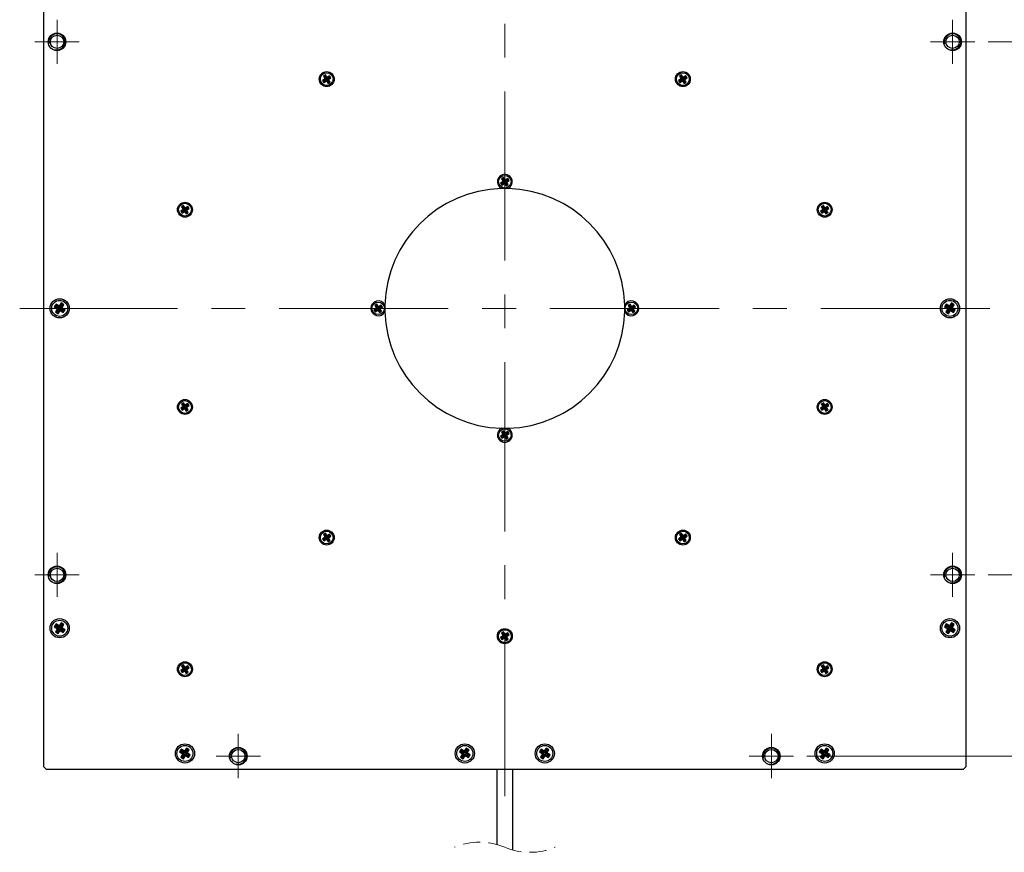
# Model space of a CAD drawing. Header units: millimetres. Extents: x 6 to 294, y 6 to 202.
# Tile 4 of 7: x 175 to 249, y 62 to 124. Entities that reach past the tile are written whole.
import ezdxf

# ---------------------------------------------------------------- set-up
doc = ezdxf.new("R2010")
doc.units = ezdxf.units.MM
doc.linetypes.add('CENTERX2', pattern=[20.32, 12.7, -2.54, 2.54, -2.54])
doc.linetypes.add('HIDDEN', pattern=[1.905, 1.27, -0.635])
doc.styles.add('SLDTEXTSTYLE0', font='TXT', dxfattribs={"width": 0.75})
doc.dimstyles.new('SLDDIMSTYLE0', dxfattribs={"dimtxt": 2.116667, "dimasz": 2.5, "dimexe": 0, "dimexo": 0.0625, "dimgap": 0.529167, "dimtad": 1, "dimdec": 1, "dimlfac": 2.5, "dimrnd": 1e-09, "dimzin": 4, "dimdsep": 46, "dimtxsty": 'SLDTEXTSTYLE0', "dimsah": 1, "dimcen": 0.09, "dimadec": 0, "dimazin": 1, "dimtfac": 1, "dimtdec": 1, "dimtofl": 0, "dimtmove": 0, "dimatfit": 3, "dimfxl": 1, "dimfrac": 2, "dimtolj": 1, "dimtzin": 12, "dimarcsym": 0})

# ---------------------------------------------------------------- blocks, each defined once
blk = doc.blocks.new('_D_7')
at = {"color": 7, "linetype": 'Continuous', "lineweight": 18}
for p, q in [((247.929, 122.491), (259.106, 122.491)), ((258.106, 122.491), (258.106, 82.491)), ((247.929, 82.491), (259.106, 82.491))]:
    blk.add_line(p, q, dxfattribs=at)
for points in [[(258.106, 122.491), (257.756, 119.991), (258.456, 119.991)], [(258.106, 82.491), (258.456, 84.991), (257.756, 84.991)]]:
    blk.add_solid(points, dxfattribs=at)
at = {"color": 7, "linetype": 'Continuous', "lineweight": 18, "insert": (255.378, 98.784), "char_height": 2.1167, "attachment_point": 1, "rotation": 90, "style": 'SLDTEXTSTYLE0'}
blk.add_mtext('100.0', dxfattribs=at)
blk = doc.blocks.new('_D_9')
at = {"color": 7, "linetype": 'Continuous', "lineweight": 18}
for p, q in [((234.329, 136.091), (263.294, 136.091)), ((262.294, 136.091), (262.294, 68.891)), ((234.329, 68.891), (263.294, 68.891))]:
    blk.add_line(p, q, dxfattribs=at)
for points in [[(262.294, 136.091), (261.944, 133.591), (262.644, 133.591)], [(262.294, 68.891), (262.644, 71.391), (261.944, 71.391)]]:
    blk.add_solid(points, dxfattribs=at)
at = {"color": 7, "linetype": 'Continuous', "lineweight": 18, "insert": (259.566, 98.784), "char_height": 2.1167, "attachment_point": 1, "rotation": 90, "style": 'SLDTEXTSTYLE0'}
blk.add_mtext('168.0', dxfattribs=at)
blk = doc.blocks.new('SW_CENTERMARKSYMBOL_2')
at = {"color": 0, "linetype": 'Continuous', "lineweight": 0}
for p, q in [((0, 1), (0, 1.66)), ((0, 0), (0, 1)), ((-1, 0), (-1.66, 0)), ((0, 0), (-1, 0)), ((0, 0), (0, -1)), ((0, 0), (1, 0)), ((1, 0), (1.66, 0)), ((0, -1), (0, -1.66))]:
    blk.add_line(p, q, dxfattribs=at)
blk = doc.blocks.new('SW_CENTERMARKSYMBOL_3')
at = {"color": 0, "linetype": 'Continuous', "lineweight": 0}
for p, q in [((0, 1), (0, 1.66)), ((0, 0), (0, 1)), ((-1, 0), (-1.66, 0)), ((0, 0), (-1, 0)), ((0, 0), (0, -1)), ((0, 0), (1, 0)), ((1, 0), (1.66, 0)), ((0, -1), (0, -1.66))]:
    blk.add_line(p, q, dxfattribs=at)
blk = doc.blocks.new('SW_CENTERMARKSYMBOL_4')
at = {"color": 0, "linetype": 'Continuous', "lineweight": 0}
for p, q in [((0, 1), (0, 1.66)), ((0, 0), (0, 1)), ((-1, 0), (-1.66, 0)), ((0, 0), (-1, 0)), ((0, 0), (0, -1)), ((0, 0), (1, 0)), ((1, 0), (1.66, 0)), ((0, -1), (0, -1.66))]:
    blk.add_line(p, q, dxfattribs=at)
blk = doc.blocks.new('SW_CENTERMARKSYMBOL_5')
at = {"color": 0, "linetype": 'Continuous', "lineweight": 0}
for p, q in [((0, 1), (0, 1.66)), ((0, 0), (0, 1)), ((-1, 0), (-1.66, 0)), ((0, 0), (-1, 0)), ((0, 0), (0, -1)), ((0, 0), (1, 0)), ((1, 0), (1.66, 0)), ((0, -1), (0, -1.66))]:
    blk.add_line(p, q, dxfattribs=at)
blk = doc.blocks.new('SW_CENTERMARKSYMBOL_6')
at = {"color": 0, "linetype": 'Continuous', "lineweight": 0}
for p, q in [((0, 1), (0, 1.66)), ((0, 0), (0, 1)), ((-1, 0), (-1.66, 0)), ((0, 0), (-1, 0)), ((0, 0), (0, -1)), ((0, 0), (1, 0)), ((1, 0), (1.66, 0)), ((0, -1), (0, -1.66))]:
    blk.add_line(p, q, dxfattribs=at)
blk = doc.blocks.new('SW_CENTERMARKSYMBOL_7')
at = {"color": 0, "linetype": 'Continuous', "lineweight": 0}
for p, q in [((0, 1), (0, 1.66)), ((0, 0), (0, 1)), ((-1, 0), (-1.66, 0)), ((0, 0), (-1, 0)), ((0, 0), (0, -1)), ((0, 0), (1, 0)), ((1, 0), (1.66, 0)), ((0, -1), (0, -1.66))]:
    blk.add_line(p, q, dxfattribs=at)

msp = doc.modelspace()

# ---------------------------------------------------------------- linework, layer by layer
at = {"color": 7, "linetype": 'CENTERX2', "lineweight": 18}
for p, q in [((211.669, 139.091), (211.669, 65.891)), ((248.069, 102.491), (175.269, 102.491))]:
    msp.add_line(p, q, dxfattribs=at)
at = {"color": 7, "linetype": 'Continuous', "lineweight": 25}
for p, q in [((177.069, 68.091), (177.069, 136.891)), ((246.269, 136.891), (246.269, 68.091)), ((198.184, 119.717), (197.991, 119.591)), ((198.209, 120.008), (198.058, 119.909)), ((198.058, 119.909), (198.184, 119.717)), ((198.181, 119.884), (198.058, 119.909)), ((198.307, 119.691), (198.115, 119.565)), ((198.116, 119.564), (198.308, 119.689)), ((198.183, 119.885), (198.181, 119.884)), ((198.181, 119.884), (198.307, 119.691)), ((198.183, 119.885), (198.209, 120.008)), ((198.309, 119.692), (198.183, 119.885)), ((198.307, 119.691), (198.184, 119.717)), ((198.335, 119.815), (198.209, 120.008)), ((198.308, 119.689), (198.282, 119.566)), ((198.308, 119.689), (198.434, 119.497)), ((198.501, 119.818), (198.309, 119.692)), ((198.309, 119.692), (198.335, 119.815)), ((198.31, 119.691), (198.502, 119.816)), ((198.31, 119.691), (198.433, 119.665)), ((198.436, 119.498), (198.31, 119.691)), ((198.527, 119.941), (198.335, 119.815)), ((198.433, 119.665), (198.626, 119.79)), ((198.501, 119.818), (198.527, 119.941)), ((198.502, 119.816), (198.501, 119.818)), ((198.502, 119.816), (198.626, 119.79)), ((198.626, 119.79), (198.527, 119.941)), ((224.904, 119.717), (224.711, 119.591)), ((224.929, 120.008), (224.778, 119.909)), ((224.778, 119.909), (224.904, 119.717)), ((224.901, 119.884), (224.778, 119.909)), ((225.027, 119.691), (224.835, 119.565)), ((224.836, 119.564), (225.028, 119.689)), ((224.903, 119.885), (224.901, 119.884)), ((224.901, 119.884), (225.027, 119.691)), ((224.903, 119.885), (224.929, 120.008)), ((225.029, 119.692), (224.903, 119.885)), ((225.027, 119.691), (224.904, 119.717)), ((225.055, 119.815), (224.929, 120.008)), ((225.028, 119.689), (225.002, 119.566)), ((225.028, 119.689), (225.154, 119.497)), ((225.221, 119.818), (225.029, 119.692)), ((225.029, 119.692), (225.055, 119.815)), ((225.03, 119.691), (225.222, 119.816)), ((225.03, 119.691), (225.153, 119.665)), ((225.156, 119.498), (225.03, 119.691)), ((225.247, 119.941), (225.055, 119.815)), ((225.153, 119.665), (225.346, 119.79)), ((225.221, 119.818), (225.247, 119.941)), ((225.222, 119.816), (225.221, 119.818)), ((225.222, 119.816), (225.346, 119.79)), ((225.346, 119.79), (225.247, 119.941)), ((197.991, 119.591), (198.09, 119.44)), ((198.115, 119.565), (197.991, 119.591)), ((198.09, 119.44), (198.282, 119.566)), ((198.116, 119.564), (198.09, 119.44)), ((198.115, 119.565), (198.116, 119.564)), ((198.282, 119.566), (198.408, 119.374)), ((198.434, 119.497), (198.408, 119.374)), ((198.408, 119.374), (198.559, 119.472)), ((198.559, 119.472), (198.433, 119.665)), ((198.434, 119.497), (198.436, 119.498)), ((198.436, 119.498), (198.559, 119.472)), ((224.711, 119.591), (224.81, 119.44)), ((224.835, 119.565), (224.711, 119.591)), ((224.81, 119.44), (225.002, 119.566)), ((224.836, 119.564), (224.81, 119.44)), ((224.835, 119.565), (224.836, 119.564)), ((225.002, 119.566), (225.128, 119.374)), ((225.154, 119.497), (225.128, 119.374)), ((225.128, 119.374), (225.279, 119.472)), ((225.279, 119.472), (225.153, 119.665)), ((225.154, 119.497), (225.156, 119.498)), ((225.156, 119.498), (225.279, 119.472)), ((211.569, 112.308), (211.418, 112.209)), ((211.543, 112.185), (211.569, 112.308)), ((211.695, 112.115), (211.569, 112.308)), ((211.544, 112.017), (211.351, 111.891)), ((211.351, 111.891), (211.45, 111.74)), ((211.475, 111.865), (211.351, 111.891)), ((211.418, 112.209), (211.544, 112.017)), ((211.541, 112.184), (211.418, 112.209)), ((211.45, 111.74), (211.642, 111.866)), ((211.476, 111.864), (211.45, 111.74)), ((211.667, 111.991), (211.475, 111.865)), ((211.475, 111.865), (211.476, 111.864)), ((211.476, 111.864), (211.668, 111.989)), ((211.543, 112.185), (211.541, 112.184)), ((211.541, 112.184), (211.667, 111.991)), ((211.669, 111.992), (211.543, 112.185)), ((211.667, 111.991), (211.544, 112.017)), ((211.668, 111.989), (211.642, 111.866)), ((211.642, 111.866), (211.768, 111.674)), ((211.668, 111.989), (211.794, 111.797)), ((211.861, 112.118), (211.669, 111.992)), ((211.669, 111.992), (211.695, 112.115)), ((211.67, 111.991), (211.862, 112.116)), ((211.67, 111.991), (211.793, 111.965)), ((211.796, 111.798), (211.67, 111.991)), ((211.887, 112.241), (211.695, 112.115)), ((211.794, 111.797), (211.768, 111.674)), ((211.768, 111.674), (211.919, 111.772)), ((211.793, 111.965), (211.986, 112.09)), ((211.919, 111.772), (211.793, 111.965)), ((211.794, 111.797), (211.796, 111.798)), ((211.796, 111.798), (211.919, 111.772)), ((211.861, 112.118), (211.887, 112.241)), ((211.862, 112.116), (211.861, 112.118)), ((211.862, 112.116), (211.986, 112.09)), ((211.986, 112.09), (211.887, 112.241)), ((187.569, 110.208), (187.418, 110.109)), ((187.418, 110.109), (187.544, 109.917)), ((187.541, 110.084), (187.418, 110.109)), ((187.543, 110.085), (187.541, 110.084)), ((187.541, 110.084), (187.667, 109.891)), ((187.543, 110.085), (187.569, 110.208)), ((187.669, 109.892), (187.543, 110.085)), ((187.695, 110.015), (187.569, 110.208)), ((187.887, 110.141), (187.695, 110.015)), ((187.861, 110.018), (187.887, 110.141)), ((187.986, 109.99), (187.887, 110.141)), ((235.569, 110.208), (235.418, 110.109)), ((235.418, 110.109), (235.544, 109.917)), ((235.541, 110.084), (235.418, 110.109)), ((235.543, 110.085), (235.541, 110.084)), ((235.541, 110.084), (235.667, 109.891)), ((235.543, 110.085), (235.569, 110.208)), ((235.669, 109.892), (235.543, 110.085)), ((235.695, 110.015), (235.569, 110.208)), ((235.887, 110.141), (235.695, 110.015)), ((235.861, 110.018), (235.887, 110.141)), ((235.986, 109.99), (235.887, 110.141)), ((187.544, 109.917), (187.351, 109.791)), ((187.351, 109.791), (187.45, 109.64)), ((187.475, 109.765), (187.351, 109.791)), ((187.45, 109.64), (187.642, 109.766)), ((187.476, 109.764), (187.45, 109.64)), ((187.667, 109.891), (187.475, 109.765)), ((187.475, 109.765), (187.476, 109.764)), ((187.476, 109.764), (187.668, 109.889)), ((187.667, 109.891), (187.544, 109.917)), ((187.668, 109.889), (187.642, 109.766)), ((187.642, 109.766), (187.768, 109.574)), ((187.668, 109.889), (187.794, 109.697)), ((187.861, 110.018), (187.669, 109.892)), ((187.669, 109.892), (187.695, 110.015)), ((187.67, 109.891), (187.862, 110.016)), ((187.67, 109.891), (187.793, 109.865)), ((187.796, 109.698), (187.67, 109.891)), ((187.794, 109.697), (187.768, 109.574)), ((187.768, 109.574), (187.919, 109.672)), ((187.793, 109.865), (187.986, 109.99)), ((187.919, 109.672), (187.793, 109.865)), ((187.794, 109.697), (187.796, 109.698)), ((187.796, 109.698), (187.919, 109.672)), ((187.862, 110.016), (187.861, 110.018)), ((187.862, 110.016), (187.986, 109.99)), ((235.544, 109.917), (235.351, 109.791)), ((235.351, 109.791), (235.45, 109.64)), ((235.475, 109.765), (235.351, 109.791)), ((235.45, 109.64), (235.642, 109.766)), ((235.476, 109.764), (235.45, 109.64)), ((235.667, 109.891), (235.475, 109.765)), ((235.475, 109.765), (235.476, 109.764)), ((235.476, 109.764), (235.668, 109.889)), ((235.667, 109.891), (235.544, 109.917)), ((235.668, 109.889), (235.642, 109.766)), ((235.642, 109.766), (235.768, 109.574)), ((235.668, 109.889), (235.794, 109.697)), ((235.861, 110.018), (235.669, 109.892)), ((235.669, 109.892), (235.695, 110.015)), ((235.67, 109.891), (235.862, 110.016)), ((235.67, 109.891), (235.793, 109.865)), ((235.796, 109.698), (235.67, 109.891)), ((235.794, 109.697), (235.768, 109.574)), ((235.768, 109.574), (235.919, 109.672)), ((235.793, 109.865), (235.986, 109.99)), ((235.919, 109.672), (235.793, 109.865)), ((235.794, 109.697), (235.796, 109.698)), ((235.796, 109.698), (235.919, 109.672)), ((235.862, 110.016), (235.861, 110.018)), ((235.862, 110.016), (235.986, 109.99)), ((177.995, 102.806), (177.866, 102.603)), ((178.231, 102.656), (177.995, 102.806)), ((178.022, 102.683), (177.995, 102.806)), ((178.381, 102.893), (178.231, 102.656)), ((178.409, 102.77), (178.259, 102.534)), ((178.311, 102.5), (178.461, 102.737)), ((178.584, 102.765), (178.381, 102.893)), ((178.409, 102.77), (178.381, 102.893)), ((178.461, 102.737), (178.409, 102.77)), ((178.434, 102.528), (178.584, 102.765)), ((178.461, 102.737), (178.584, 102.765)), ((202.069, 102.808), (201.918, 102.709)), ((201.918, 102.709), (202.044, 102.517)), ((202.041, 102.684), (201.918, 102.709)), ((202.043, 102.685), (202.069, 102.808)), ((202.195, 102.615), (202.069, 102.808)), ((202.387, 102.741), (202.195, 102.615)), ((202.361, 102.618), (202.387, 102.741)), ((202.486, 102.59), (202.387, 102.741)), ((221.069, 102.808), (220.918, 102.709)), ((220.918, 102.709), (221.044, 102.517)), ((221.041, 102.684), (220.918, 102.709)), ((221.043, 102.685), (221.069, 102.808)), ((221.195, 102.615), (221.069, 102.808)), ((221.387, 102.741), (221.195, 102.615)), ((221.361, 102.618), (221.387, 102.741)), ((221.486, 102.59), (221.387, 102.741)), ((244.795, 102.806), (244.666, 102.603)), ((245.031, 102.656), (244.795, 102.806)), ((244.822, 102.683), (244.795, 102.806)), ((245.181, 102.893), (245.031, 102.656)), ((245.209, 102.77), (245.059, 102.534)), ((245.111, 102.5), (245.261, 102.737)), ((245.384, 102.765), (245.181, 102.893)), ((245.209, 102.77), (245.181, 102.893)), ((245.261, 102.737), (245.209, 102.77)), ((245.234, 102.528), (245.384, 102.765)), ((245.261, 102.737), (245.384, 102.765)), ((177.989, 102.631), (177.866, 102.603)), ((177.866, 102.603), (178.103, 102.454)), ((178.103, 102.454), (177.953, 102.217)), ((178.076, 102.245), (177.953, 102.217)), ((177.953, 102.217), (178.156, 102.089)), ((178.022, 102.683), (177.989, 102.631)), ((177.989, 102.631), (178.226, 102.481)), ((178.259, 102.534), (178.022, 102.683)), ((178.226, 102.481), (178.076, 102.245)), ((178.076, 102.245), (178.129, 102.211)), ((178.226, 102.481), (178.103, 102.454)), ((178.129, 102.211), (178.278, 102.448)), ((178.129, 102.211), (178.156, 102.089)), ((178.156, 102.089), (178.306, 102.325)), ((178.259, 102.534), (178.231, 102.656)), ((178.278, 102.448), (178.306, 102.325)), ((178.278, 102.448), (178.515, 102.298)), ((178.306, 102.325), (178.543, 102.176)), ((178.311, 102.5), (178.434, 102.528)), ((178.548, 102.351), (178.311, 102.5)), ((178.671, 102.378), (178.434, 102.528)), ((178.515, 102.298), (178.548, 102.351)), ((178.515, 102.298), (178.543, 102.176)), ((178.543, 102.176), (178.671, 102.378)), ((178.548, 102.351), (178.671, 102.378)), ((202.044, 102.517), (201.851, 102.391)), ((201.851, 102.391), (201.95, 102.24)), ((201.975, 102.365), (201.851, 102.391)), ((201.95, 102.24), (202.142, 102.366)), ((201.976, 102.364), (201.95, 102.24)), ((202.167, 102.491), (201.975, 102.365)), ((201.975, 102.365), (201.976, 102.364)), ((201.976, 102.364), (202.168, 102.489)), ((202.043, 102.685), (202.041, 102.684)), ((202.041, 102.684), (202.167, 102.491)), ((202.169, 102.492), (202.043, 102.685)), ((202.167, 102.491), (202.044, 102.517)), ((202.168, 102.489), (202.142, 102.366)), ((202.142, 102.366), (202.268, 102.174)), ((202.168, 102.489), (202.294, 102.297)), ((202.361, 102.618), (202.169, 102.492)), ((202.169, 102.492), (202.195, 102.615)), ((202.17, 102.491), (202.362, 102.616)), ((202.17, 102.491), (202.293, 102.465)), ((202.296, 102.298), (202.17, 102.491)), ((202.294, 102.297), (202.268, 102.174)), ((202.268, 102.174), (202.419, 102.272)), ((202.293, 102.465), (202.486, 102.59)), ((202.419, 102.272), (202.293, 102.465)), ((202.294, 102.297), (202.296, 102.298)), ((202.296, 102.298), (202.419, 102.272)), ((202.362, 102.616), (202.361, 102.618)), ((202.362, 102.616), (202.486, 102.59)), ((221.044, 102.517), (220.851, 102.391)), ((220.851, 102.391), (220.95, 102.24)), ((220.975, 102.365), (220.851, 102.391)), ((220.95, 102.24), (221.142, 102.366)), ((220.976, 102.364), (220.95, 102.24)), ((221.167, 102.491), (220.975, 102.365)), ((220.975, 102.365), (220.976, 102.364)), ((220.976, 102.364), (221.168, 102.489)), ((221.043, 102.685), (221.041, 102.684)), ((221.041, 102.684), (221.167, 102.491)), ((221.169, 102.492), (221.043, 102.685)), ((221.167, 102.491), (221.044, 102.517)), ((221.168, 102.489), (221.142, 102.366)), ((221.142, 102.366), (221.268, 102.174)), ((221.168, 102.489), (221.294, 102.297)), ((221.361, 102.618), (221.169, 102.492)), ((221.169, 102.492), (221.195, 102.615)), ((221.17, 102.491), (221.362, 102.616)), ((221.17, 102.491), (221.293, 102.465)), ((221.296, 102.298), (221.17, 102.491)), ((221.294, 102.297), (221.268, 102.174)), ((221.268, 102.174), (221.419, 102.272)), ((221.293, 102.465), (221.486, 102.59)), ((221.419, 102.272), (221.293, 102.465)), ((221.294, 102.297), (221.296, 102.298)), ((221.296, 102.298), (221.419, 102.272)), ((221.362, 102.616), (221.361, 102.618)), ((221.362, 102.616), (221.486, 102.59)), ((244.789, 102.631), (244.666, 102.603)), ((244.666, 102.603), (244.903, 102.454)), ((244.903, 102.454), (244.753, 102.217)), ((244.876, 102.245), (244.753, 102.217)), ((244.753, 102.217), (244.956, 102.089)), ((244.822, 102.683), (244.789, 102.631)), ((244.789, 102.631), (245.026, 102.481)), ((245.059, 102.534), (244.822, 102.683)), ((245.026, 102.481), (244.876, 102.245)), ((244.876, 102.245), (244.929, 102.211)), ((245.026, 102.481), (244.903, 102.454)), ((244.929, 102.211), (245.078, 102.448)), ((244.929, 102.211), (244.956, 102.089)), ((244.956, 102.089), (245.106, 102.325)), ((245.059, 102.534), (245.031, 102.656)), ((245.078, 102.448), (245.106, 102.325)), ((245.078, 102.448), (245.315, 102.298)), ((245.106, 102.325), (245.343, 102.176)), ((245.111, 102.5), (245.234, 102.528)), ((245.348, 102.351), (245.111, 102.5)), ((245.471, 102.378), (245.234, 102.528)), ((245.315, 102.298), (245.348, 102.351)), ((245.315, 102.298), (245.343, 102.176)), ((245.343, 102.176), (245.471, 102.378)), ((245.348, 102.351), (245.471, 102.378)), ((187.569, 95.408), (187.418, 95.309)), ((187.418, 95.309), (187.544, 95.117)), ((187.541, 95.284), (187.418, 95.309)), ((187.543, 95.285), (187.569, 95.408)), ((187.695, 95.215), (187.569, 95.408)), ((187.887, 95.341), (187.695, 95.215)), ((187.861, 95.218), (187.887, 95.341)), ((187.986, 95.19), (187.887, 95.341)), ((235.569, 95.408), (235.418, 95.309)), ((235.418, 95.309), (235.544, 95.117)), ((235.541, 95.284), (235.418, 95.309)), ((235.543, 95.285), (235.569, 95.408)), ((235.695, 95.215), (235.569, 95.408)), ((235.887, 95.341), (235.695, 95.215)), ((235.861, 95.218), (235.887, 95.341)), ((235.986, 95.19), (235.887, 95.341)), ((187.544, 95.117), (187.351, 94.991)), ((187.351, 94.991), (187.45, 94.84)), ((187.475, 94.965), (187.351, 94.991)), ((187.45, 94.84), (187.642, 94.966)), ((187.476, 94.964), (187.45, 94.84)), ((187.667, 95.091), (187.475, 94.965)), ((187.475, 94.965), (187.476, 94.964)), ((187.476, 94.964), (187.668, 95.089)), ((187.543, 95.285), (187.541, 95.284)), ((187.541, 95.284), (187.667, 95.091)), ((187.669, 95.092), (187.543, 95.285)), ((187.667, 95.091), (187.544, 95.117)), ((187.668, 95.089), (187.642, 94.966)), ((187.642, 94.966), (187.768, 94.774)), ((187.668, 95.089), (187.794, 94.897)), ((187.861, 95.218), (187.669, 95.092)), ((187.669, 95.092), (187.695, 95.215)), ((187.67, 95.091), (187.862, 95.216)), ((187.67, 95.091), (187.793, 95.065)), ((187.796, 94.898), (187.67, 95.091)), ((187.794, 94.897), (187.768, 94.774)), ((187.768, 94.774), (187.919, 94.872)), ((187.793, 95.065), (187.986, 95.19)), ((187.919, 94.872), (187.793, 95.065)), ((187.794, 94.897), (187.796, 94.898)), ((187.796, 94.898), (187.919, 94.872)), ((187.862, 95.216), (187.861, 95.218)), ((187.862, 95.216), (187.986, 95.19)), ((235.544, 95.117), (235.351, 94.991)), ((235.351, 94.991), (235.45, 94.84)), ((235.475, 94.965), (235.351, 94.991)), ((235.45, 94.84), (235.642, 94.966)), ((235.476, 94.964), (235.45, 94.84)), ((235.667, 95.091), (235.475, 94.965)), ((235.475, 94.965), (235.476, 94.964)), ((235.476, 94.964), (235.668, 95.089)), ((235.543, 95.285), (235.541, 95.284)), ((235.541, 95.284), (235.667, 95.091)), ((235.669, 95.092), (235.543, 95.285)), ((235.667, 95.091), (235.544, 95.117)), ((235.668, 95.089), (235.642, 94.966)), ((235.642, 94.966), (235.768, 94.774)), ((235.668, 95.089), (235.794, 94.897)), ((235.861, 95.218), (235.669, 95.092)), ((235.669, 95.092), (235.695, 95.215)), ((235.67, 95.091), (235.862, 95.216)), ((235.67, 95.091), (235.793, 95.065)), ((235.796, 94.898), (235.67, 95.091)), ((235.794, 94.897), (235.768, 94.774)), ((235.768, 94.774), (235.919, 94.872)), ((235.793, 95.065), (235.986, 95.19)), ((235.919, 94.872), (235.793, 95.065)), ((235.794, 94.897), (235.796, 94.898)), ((235.796, 94.898), (235.919, 94.872)), ((235.862, 95.216), (235.861, 95.218)), ((235.862, 95.216), (235.986, 95.19)), ((211.569, 93.308), (211.418, 93.209)), ((211.418, 93.209), (211.544, 93.017)), ((211.541, 93.184), (211.418, 93.209)), ((211.543, 93.185), (211.541, 93.184)), ((211.541, 93.184), (211.667, 92.991)), ((211.543, 93.185), (211.569, 93.308)), ((211.669, 92.992), (211.543, 93.185)), ((211.695, 93.115), (211.569, 93.308)), ((211.861, 93.118), (211.669, 92.992)), ((211.669, 92.992), (211.695, 93.115)), ((211.67, 92.991), (211.862, 93.116)), ((211.887, 93.241), (211.695, 93.115)), ((211.793, 92.965), (211.986, 93.09)), ((211.861, 93.118), (211.887, 93.241)), ((211.862, 93.116), (211.861, 93.118)), ((211.862, 93.116), (211.986, 93.09)), ((211.986, 93.09), (211.887, 93.241)), ((211.544, 93.017), (211.351, 92.891)), ((211.351, 92.891), (211.45, 92.74)), ((211.475, 92.865), (211.351, 92.891)), ((211.45, 92.74), (211.642, 92.866)), ((211.476, 92.864), (211.45, 92.74)), ((211.667, 92.991), (211.475, 92.865)), ((211.475, 92.865), (211.476, 92.864)), ((211.476, 92.864), (211.668, 92.989)), ((211.667, 92.991), (211.544, 93.017)), ((211.668, 92.989), (211.642, 92.866)), ((211.642, 92.866), (211.768, 92.674)), ((211.668, 92.989), (211.794, 92.797)), ((211.67, 92.991), (211.793, 92.965)), ((211.796, 92.798), (211.67, 92.991)), ((211.794, 92.797), (211.768, 92.674)), ((211.768, 92.674), (211.919, 92.772)), ((211.919, 92.772), (211.793, 92.965)), ((211.794, 92.797), (211.796, 92.798)), ((211.796, 92.798), (211.919, 92.772)), ((198.184, 85.317), (197.991, 85.191)), ((197.991, 85.191), (198.09, 85.04)), ((198.115, 85.165), (197.991, 85.191)), ((198.209, 85.608), (198.058, 85.509)), ((198.058, 85.509), (198.184, 85.317)), ((198.181, 85.484), (198.058, 85.509)), ((198.09, 85.04), (198.282, 85.166)), ((198.116, 85.164), (198.09, 85.04)), ((198.307, 85.291), (198.115, 85.165)), ((198.115, 85.165), (198.116, 85.164)), ((198.116, 85.164), (198.308, 85.289)), ((198.183, 85.485), (198.181, 85.484)), ((198.181, 85.484), (198.307, 85.291)), ((198.183, 85.485), (198.209, 85.608)), ((198.309, 85.292), (198.183, 85.485)), ((198.307, 85.291), (198.184, 85.317)), ((198.335, 85.415), (198.209, 85.608)), ((198.308, 85.289), (198.282, 85.166)), ((198.282, 85.166), (198.408, 84.974)), ((198.308, 85.289), (198.434, 85.097)), ((198.501, 85.418), (198.309, 85.292)), ((198.309, 85.292), (198.335, 85.415)), ((198.31, 85.291), (198.502, 85.416)), ((198.31, 85.291), (198.433, 85.265)), ((198.436, 85.098), (198.31, 85.291)), ((198.527, 85.541), (198.335, 85.415)), ((198.434, 85.097), (198.408, 84.974)), ((198.408, 84.974), (198.559, 85.072)), ((198.433, 85.265), (198.626, 85.39)), ((198.559, 85.072), (198.433, 85.265)), ((198.434, 85.097), (198.436, 85.098)), ((198.436, 85.098), (198.559, 85.072)), ((198.501, 85.418), (198.527, 85.541)), ((198.502, 85.416), (198.501, 85.418)), ((198.502, 85.416), (198.626, 85.39)), ((198.626, 85.39), (198.527, 85.541)), ((224.904, 85.317), (224.711, 85.191)), ((224.711, 85.191), (224.81, 85.04)), ((224.835, 85.165), (224.711, 85.191)), ((224.929, 85.608), (224.778, 85.509)), ((224.778, 85.509), (224.904, 85.317)), ((224.901, 85.484), (224.778, 85.509)), ((224.81, 85.04), (225.002, 85.166)), ((224.836, 85.164), (224.81, 85.04)), ((225.027, 85.291), (224.835, 85.165)), ((224.835, 85.165), (224.836, 85.164)), ((224.836, 85.164), (225.028, 85.289)), ((224.903, 85.485), (224.901, 85.484)), ((224.901, 85.484), (225.027, 85.291)), ((224.903, 85.485), (224.929, 85.608)), ((225.029, 85.292), (224.903, 85.485)), ((225.027, 85.291), (224.904, 85.317)), ((225.055, 85.415), (224.929, 85.608)), ((225.028, 85.289), (225.002, 85.166)), ((225.002, 85.166), (225.128, 84.974)), ((225.028, 85.289), (225.154, 85.097)), ((225.221, 85.418), (225.029, 85.292)), ((225.029, 85.292), (225.055, 85.415)), ((225.03, 85.291), (225.222, 85.416)), ((225.03, 85.291), (225.153, 85.265)), ((225.156, 85.098), (225.03, 85.291)), ((225.247, 85.541), (225.055, 85.415)), ((225.154, 85.097), (225.128, 84.974)), ((225.128, 84.974), (225.279, 85.072)), ((225.153, 85.265), (225.346, 85.39)), ((225.279, 85.072), (225.153, 85.265)), ((225.154, 85.097), (225.156, 85.098)), ((225.156, 85.098), (225.279, 85.072)), ((225.221, 85.418), (225.247, 85.541)), ((225.222, 85.416), (225.221, 85.418)), ((225.222, 85.416), (225.346, 85.39)), ((225.346, 85.39), (225.247, 85.541)), ((177.995, 78.806), (177.866, 78.603)), ((177.989, 78.631), (177.866, 78.603)), ((177.866, 78.603), (178.103, 78.454)), ((178.103, 78.454), (177.953, 78.217)), ((178.022, 78.683), (177.989, 78.631)), ((177.989, 78.631), (178.226, 78.481)), ((178.231, 78.656), (177.995, 78.806)), ((178.022, 78.683), (177.995, 78.806)), ((178.259, 78.534), (178.022, 78.683)), ((178.226, 78.481), (178.076, 78.245)), ((178.226, 78.481), (178.103, 78.454)), ((178.129, 78.211), (178.278, 78.448)), ((178.156, 78.089), (178.306, 78.325)), ((178.381, 78.893), (178.231, 78.656)), ((178.259, 78.534), (178.231, 78.656)), ((178.409, 78.77), (178.259, 78.534)), ((178.278, 78.448), (178.306, 78.325)), ((178.278, 78.448), (178.515, 78.298)), ((178.306, 78.325), (178.543, 78.176)), ((178.311, 78.5), (178.461, 78.737)), ((178.311, 78.5), (178.434, 78.528)), ((178.548, 78.351), (178.311, 78.5)), ((178.584, 78.765), (178.381, 78.893)), ((178.409, 78.77), (178.381, 78.893)), ((178.461, 78.737), (178.409, 78.77)), ((178.434, 78.528), (178.584, 78.765)), ((178.671, 78.378), (178.434, 78.528)), ((178.461, 78.737), (178.584, 78.765)), ((178.515, 78.298), (178.548, 78.351)), ((178.543, 78.176), (178.671, 78.378)), ((178.548, 78.351), (178.671, 78.378)), ((244.795, 78.806), (244.666, 78.603)), ((244.789, 78.631), (244.666, 78.603)), ((244.666, 78.603), (244.903, 78.454)), ((244.903, 78.454), (244.753, 78.217)), ((244.822, 78.683), (244.789, 78.631)), ((244.789, 78.631), (245.026, 78.481)), ((245.031, 78.656), (244.795, 78.806)), ((244.822, 78.683), (244.795, 78.806)), ((245.059, 78.534), (244.822, 78.683)), ((245.026, 78.481), (244.876, 78.245)), ((245.026, 78.481), (244.903, 78.454)), ((244.929, 78.211), (245.078, 78.448)), ((244.956, 78.089), (245.106, 78.325)), ((245.181, 78.893), (245.031, 78.656)), ((245.059, 78.534), (245.031, 78.656)), ((245.209, 78.77), (245.059, 78.534)), ((245.078, 78.448), (245.106, 78.325)), ((245.078, 78.448), (245.315, 78.298)), ((245.106, 78.325), (245.343, 78.176)), ((245.111, 78.5), (245.261, 78.737)), ((245.111, 78.5), (245.234, 78.528)), ((245.348, 78.351), (245.111, 78.5)), ((245.384, 78.765), (245.181, 78.893)), ((245.209, 78.77), (245.181, 78.893)), ((245.261, 78.737), (245.209, 78.77)), ((245.234, 78.528), (245.384, 78.765)), ((245.471, 78.378), (245.234, 78.528)), ((245.261, 78.737), (245.384, 78.765)), ((245.315, 78.298), (245.348, 78.351)), ((245.343, 78.176), (245.471, 78.378)), ((245.348, 78.351), (245.471, 78.378)), ((178.076, 78.245), (177.953, 78.217)), ((177.953, 78.217), (178.156, 78.089)), ((178.076, 78.245), (178.129, 78.211)), ((178.129, 78.211), (178.156, 78.089)), ((178.515, 78.298), (178.543, 78.176)), ((211.544, 77.917), (211.351, 77.791)), ((211.351, 77.791), (211.45, 77.64)), ((211.475, 77.765), (211.351, 77.791)), ((211.569, 78.208), (211.418, 78.109)), ((211.418, 78.109), (211.544, 77.917)), ((211.541, 78.084), (211.418, 78.109)), ((211.45, 77.64), (211.642, 77.766)), ((211.476, 77.764), (211.45, 77.64)), ((211.667, 77.891), (211.475, 77.765)), ((211.475, 77.765), (211.476, 77.764)), ((211.476, 77.764), (211.668, 77.889)), ((211.543, 78.085), (211.541, 78.084)), ((211.541, 78.084), (211.667, 77.891)), ((211.543, 78.085), (211.569, 78.208)), ((211.669, 77.892), (211.543, 78.085)), ((211.667, 77.891), (211.544, 77.917)), ((211.695, 78.015), (211.569, 78.208)), ((211.668, 77.889), (211.642, 77.766)), ((211.642, 77.766), (211.768, 77.574)), ((211.668, 77.889), (211.794, 77.697)), ((211.861, 78.018), (211.669, 77.892)), ((211.669, 77.892), (211.695, 78.015)), ((211.67, 77.891), (211.862, 78.016)), ((211.67, 77.891), (211.793, 77.865)), ((211.796, 77.698), (211.67, 77.891)), ((211.887, 78.141), (211.695, 78.015)), ((211.794, 77.697), (211.768, 77.574)), ((211.768, 77.574), (211.919, 77.672)), ((211.793, 77.865), (211.986, 77.99)), ((211.919, 77.672), (211.793, 77.865)), ((211.794, 77.697), (211.796, 77.698)), ((211.796, 77.698), (211.919, 77.672)), ((211.861, 78.018), (211.887, 78.141)), ((211.862, 78.016), (211.861, 78.018)), ((211.862, 78.016), (211.986, 77.99)), ((211.986, 77.99), (211.887, 78.141)), ((244.876, 78.245), (244.753, 78.217)), ((244.753, 78.217), (244.956, 78.089)), ((244.876, 78.245), (244.929, 78.211)), ((244.929, 78.211), (244.956, 78.089)), ((245.315, 78.298), (245.343, 78.176)), ((187.544, 75.437), (187.351, 75.311)), ((187.569, 75.728), (187.418, 75.629)), ((187.418, 75.629), (187.544, 75.437)), ((187.541, 75.604), (187.418, 75.629)), ((187.667, 75.411), (187.475, 75.285)), ((187.476, 75.284), (187.668, 75.409)), ((187.543, 75.605), (187.541, 75.604)), ((187.541, 75.604), (187.667, 75.411)), ((187.543, 75.605), (187.569, 75.728)), ((187.669, 75.412), (187.543, 75.605)), ((187.667, 75.411), (187.544, 75.437)), ((187.695, 75.535), (187.569, 75.728)), ((187.668, 75.409), (187.642, 75.286)), ((187.668, 75.409), (187.794, 75.217)), ((187.861, 75.538), (187.669, 75.412)), ((187.669, 75.412), (187.695, 75.535)), ((187.67, 75.411), (187.862, 75.536)), ((187.67, 75.411), (187.793, 75.385)), ((187.796, 75.218), (187.67, 75.411)), ((187.887, 75.661), (187.695, 75.535)), ((187.793, 75.385), (187.986, 75.51)), ((187.919, 75.192), (187.793, 75.385)), ((187.861, 75.538), (187.887, 75.661)), ((187.862, 75.536), (187.861, 75.538)), ((187.862, 75.536), (187.986, 75.51)), ((187.986, 75.51), (187.887, 75.661)), ((235.544, 75.437), (235.351, 75.311)), ((235.569, 75.728), (235.418, 75.629)), ((235.418, 75.629), (235.544, 75.437)), ((235.541, 75.604), (235.418, 75.629)), ((235.667, 75.411), (235.475, 75.285)), ((235.476, 75.284), (235.668, 75.409)), ((235.543, 75.605), (235.541, 75.604)), ((235.541, 75.604), (235.667, 75.411)), ((235.543, 75.605), (235.569, 75.728)), ((235.669, 75.412), (235.543, 75.605)), ((235.667, 75.411), (235.544, 75.437)), ((235.695, 75.535), (235.569, 75.728)), ((235.668, 75.409), (235.642, 75.286)), ((235.668, 75.409), (235.794, 75.217)), ((235.861, 75.538), (235.669, 75.412)), ((235.669, 75.412), (235.695, 75.535)), ((235.67, 75.411), (235.862, 75.536)), ((235.67, 75.411), (235.793, 75.385)), ((235.796, 75.218), (235.67, 75.411)), ((235.887, 75.661), (235.695, 75.535)), ((235.793, 75.385), (235.986, 75.51)), ((235.919, 75.192), (235.793, 75.385)), ((235.861, 75.538), (235.887, 75.661)), ((235.862, 75.536), (235.861, 75.538)), ((235.862, 75.536), (235.986, 75.51)), ((235.986, 75.51), (235.887, 75.661)), ((187.351, 75.311), (187.45, 75.16)), ((187.475, 75.285), (187.351, 75.311)), ((187.45, 75.16), (187.642, 75.286)), ((187.476, 75.284), (187.45, 75.16)), ((187.475, 75.285), (187.476, 75.284)), ((187.642, 75.286), (187.768, 75.094)), ((187.794, 75.217), (187.768, 75.094)), ((187.768, 75.094), (187.919, 75.192)), ((187.794, 75.217), (187.796, 75.218)), ((187.796, 75.218), (187.919, 75.192)), ((235.351, 75.311), (235.45, 75.16)), ((235.475, 75.285), (235.351, 75.311)), ((235.45, 75.16), (235.642, 75.286)), ((235.476, 75.284), (235.45, 75.16)), ((235.475, 75.285), (235.476, 75.284)), ((235.642, 75.286), (235.768, 75.094)), ((235.794, 75.217), (235.768, 75.094)), ((235.768, 75.094), (235.919, 75.192)), ((235.794, 75.217), (235.796, 75.218)), ((235.796, 75.218), (235.919, 75.192)), ((187.781, 69.493), (187.631, 69.256)), ((187.984, 69.365), (187.781, 69.493)), ((187.809, 69.37), (187.781, 69.493)), ((208.781, 69.493), (208.631, 69.256)), ((208.984, 69.365), (208.781, 69.493)), ((208.809, 69.37), (208.781, 69.493)), ((214.781, 69.493), (214.631, 69.256)), ((214.984, 69.365), (214.781, 69.493)), ((214.809, 69.37), (214.781, 69.493)), ((235.781, 69.493), (235.631, 69.256)), ((235.984, 69.365), (235.781, 69.493)), ((235.809, 69.37), (235.781, 69.493)), ((187.395, 69.406), (187.266, 69.203)), ((187.389, 69.231), (187.266, 69.203)), ((187.266, 69.203), (187.503, 69.054)), ((187.503, 69.054), (187.353, 68.817)), ((187.476, 68.845), (187.353, 68.817)), ((187.353, 68.817), (187.556, 68.689)), ((187.422, 69.283), (187.389, 69.231)), ((187.389, 69.231), (187.626, 69.081)), ((187.631, 69.256), (187.395, 69.406)), ((187.422, 69.283), (187.395, 69.406)), ((187.659, 69.134), (187.422, 69.283)), ((187.626, 69.081), (187.476, 68.845)), ((187.476, 68.845), (187.529, 68.811)), ((187.626, 69.081), (187.503, 69.054)), ((187.529, 68.811), (187.678, 69.048)), ((187.529, 68.811), (187.556, 68.689)), ((187.556, 68.689), (187.706, 68.925)), ((187.659, 69.134), (187.631, 69.256)), ((187.809, 69.37), (187.659, 69.134)), ((187.678, 69.048), (187.706, 68.925)), ((187.678, 69.048), (187.915, 68.898)), ((187.706, 68.925), (187.943, 68.776)), ((187.711, 69.1), (187.861, 69.337)), ((187.711, 69.1), (187.834, 69.128)), ((187.948, 68.951), (187.711, 69.1)), ((187.861, 69.337), (187.809, 69.37)), ((187.834, 69.128), (187.984, 69.365)), ((188.071, 68.978), (187.834, 69.128)), ((187.861, 69.337), (187.984, 69.365)), ((187.915, 68.898), (187.948, 68.951)), ((187.915, 68.898), (187.943, 68.776)), ((187.943, 68.776), (188.071, 68.978)), ((187.948, 68.951), (188.071, 68.978)), ((208.395, 69.406), (208.266, 69.203)), ((208.389, 69.231), (208.266, 69.203)), ((208.266, 69.203), (208.503, 69.054)), ((208.503, 69.054), (208.353, 68.817)), ((208.476, 68.845), (208.353, 68.817)), ((208.353, 68.817), (208.556, 68.689)), ((208.422, 69.283), (208.389, 69.231)), ((208.389, 69.231), (208.626, 69.081)), ((208.631, 69.256), (208.395, 69.406)), ((208.422, 69.283), (208.395, 69.406)), ((208.659, 69.134), (208.422, 69.283)), ((208.626, 69.081), (208.476, 68.845)), ((208.476, 68.845), (208.529, 68.811)), ((208.626, 69.081), (208.503, 69.054)), ((208.529, 68.811), (208.678, 69.048)), ((208.529, 68.811), (208.556, 68.689)), ((208.556, 68.689), (208.706, 68.925)), ((208.659, 69.134), (208.631, 69.256)), ((208.809, 69.37), (208.659, 69.134)), ((208.678, 69.048), (208.706, 68.925)), ((208.678, 69.048), (208.915, 68.898)), ((208.706, 68.925), (208.943, 68.776)), ((208.711, 69.1), (208.861, 69.337)), ((208.711, 69.1), (208.834, 69.128)), ((208.948, 68.951), (208.711, 69.1)), ((208.861, 69.337), (208.809, 69.37)), ((208.834, 69.128), (208.984, 69.365)), ((209.071, 68.978), (208.834, 69.128)), ((208.861, 69.337), (208.984, 69.365)), ((208.915, 68.898), (208.948, 68.951)), ((208.915, 68.898), (208.943, 68.776)), ((208.943, 68.776), (209.071, 68.978)), ((208.948, 68.951), (209.071, 68.978)), ((214.395, 69.406), (214.266, 69.203)), ((214.389, 69.231), (214.266, 69.203)), ((214.266, 69.203), (214.503, 69.054)), ((214.503, 69.054), (214.353, 68.817)), ((214.476, 68.845), (214.353, 68.817)), ((214.353, 68.817), (214.556, 68.689)), ((214.422, 69.283), (214.389, 69.231)), ((214.389, 69.231), (214.626, 69.081)), ((214.631, 69.256), (214.395, 69.406)), ((214.422, 69.283), (214.395, 69.406)), ((214.659, 69.134), (214.422, 69.283)), ((214.626, 69.081), (214.476, 68.845)), ((214.476, 68.845), (214.529, 68.811)), ((214.626, 69.081), (214.503, 69.054)), ((214.529, 68.811), (214.678, 69.048)), ((214.529, 68.811), (214.556, 68.689)), ((214.556, 68.689), (214.706, 68.925)), ((214.659, 69.134), (214.631, 69.256)), ((214.809, 69.37), (214.659, 69.134)), ((214.678, 69.048), (214.706, 68.925)), ((214.678, 69.048), (214.915, 68.898)), ((214.706, 68.925), (214.943, 68.776)), ((214.711, 69.1), (214.861, 69.337)), ((214.711, 69.1), (214.834, 69.128)), ((214.948, 68.951), (214.711, 69.1)), ((214.861, 69.337), (214.809, 69.37)), ((214.834, 69.128), (214.984, 69.365)), ((215.071, 68.978), (214.834, 69.128)), ((214.861, 69.337), (214.984, 69.365)), ((214.915, 68.898), (214.948, 68.951)), ((214.915, 68.898), (214.943, 68.776)), ((214.943, 68.776), (215.071, 68.978)), ((214.948, 68.951), (215.071, 68.978)), ((235.395, 69.406), (235.266, 69.203)), ((235.389, 69.231), (235.266, 69.203)), ((235.266, 69.203), (235.503, 69.054)), ((235.503, 69.054), (235.353, 68.817)), ((235.476, 68.845), (235.353, 68.817)), ((235.353, 68.817), (235.556, 68.689)), ((235.422, 69.283), (235.389, 69.231)), ((235.389, 69.231), (235.626, 69.081)), ((235.631, 69.256), (235.395, 69.406)), ((235.422, 69.283), (235.395, 69.406)), ((235.659, 69.134), (235.422, 69.283)), ((235.626, 69.081), (235.476, 68.845)), ((235.476, 68.845), (235.529, 68.811)), ((235.626, 69.081), (235.503, 69.054)), ((235.529, 68.811), (235.678, 69.048)), ((235.529, 68.811), (235.556, 68.689)), ((235.556, 68.689), (235.706, 68.925)), ((235.659, 69.134), (235.631, 69.256)), ((235.809, 69.37), (235.659, 69.134)), ((235.678, 69.048), (235.706, 68.925)), ((235.678, 69.048), (235.915, 68.898)), ((235.706, 68.925), (235.943, 68.776)), ((235.711, 69.1), (235.861, 69.337)), ((235.711, 69.1), (235.834, 69.128)), ((235.948, 68.951), (235.711, 69.1)), ((235.861, 69.337), (235.809, 69.37)), ((235.834, 69.128), (235.984, 69.365)), ((236.071, 68.978), (235.834, 69.128)), ((235.861, 69.337), (235.984, 69.365)), ((235.915, 68.898), (235.948, 68.951)), ((235.915, 68.898), (235.943, 68.776)), ((235.943, 68.776), (236.071, 68.978)), ((235.948, 68.951), (236.071, 68.978)), ((177.069, 68.091), (177.269, 67.891)), ((246.069, 67.891), (246.269, 68.091)), ((246.069, 67.891), (177.269, 67.891)), ((211.069, 67.891), (211.069, 62.256)), ((212.269, 61.844), (212.269, 67.891))]:
    msp.add_line(p, q, dxfattribs=at)
for centre, radius in [((178.069, 122.491), 0.66), ((178.069, 122.491), 0.5), ((245.269, 122.491), 0.66), ((245.269, 122.491), 0.5), ((198.309, 119.691), 0.56), ((198.309, 119.691), 0.48), ((225.029, 119.691), 0.56), ((225.029, 119.691), 0.48), ((211.669, 111.991), 0.47), ((187.669, 109.891), 0.56), ((187.669, 109.891), 0.48), ((235.669, 109.891), 0.56), ((235.669, 109.891), 0.48), ((178.269, 102.491), 0.72), ((178.269, 102.491), 0.6), ((202.169, 102.491), 0.47), ((221.169, 102.491), 0.47), ((245.069, 102.491), 0.72), ((245.069, 102.491), 0.6), ((187.669, 95.091), 0.56), ((187.669, 95.091), 0.48), ((235.669, 95.091), 0.56), ((235.669, 95.091), 0.48), ((211.669, 92.991), 0.47), ((198.309, 85.291), 0.56), ((198.309, 85.291), 0.48), ((225.029, 85.291), 0.56), ((225.029, 85.291), 0.48), ((178.069, 82.491), 0.66), ((178.069, 82.491), 0.5), ((245.269, 82.491), 0.66), ((245.269, 82.491), 0.5), ((178.269, 78.491), 0.72), ((178.269, 78.491), 0.6), ((245.069, 78.491), 0.72), ((245.069, 78.491), 0.6), ((211.669, 77.891), 0.56), ((211.669, 77.891), 0.48), ((187.669, 75.411), 0.56), ((187.669, 75.411), 0.48), ((235.669, 75.411), 0.56), ((235.669, 75.411), 0.48), ((187.669, 69.091), 0.72), ((187.669, 69.091), 0.6), ((191.669, 68.891), 0.66), ((208.669, 69.091), 0.72), ((208.669, 69.091), 0.6), ((214.669, 69.091), 0.72), ((214.669, 69.091), 0.6), ((231.669, 68.891), 0.66), ((235.669, 69.091), 0.72), ((235.669, 69.091), 0.6), ((191.669, 68.891), 0.5), ((231.669, 68.891), 0.5)]:
    msp.add_circle(centre, radius, dxfattribs=at)
at = {"color": 7, "linetype": 'Continuous', "lineweight": 0}
for centre, start, end in [((178.069, 122.491), 254.99949, 194.99976), ((245.269, 122.491), 254.99332, 194.99827), ((178.069, 82.491), 254.99956, 194.99989), ((245.269, 82.491), 254.9934, 194.9984), ((191.669, 68.891), 254.99865, 194.99979), ((231.669, 68.891), 254.99443, 194.99877)]:
    msp.add_arc(centre, 0.6, start, end, dxfattribs=at)
at = {"color": 7, "linetype": 'Continuous', "lineweight": 25}
for centre, radius, start, end in [((211.669, 111.991), 0.56, 295.99471, 244.00529), ((211.669, 102.491), 9, 91.56272, 178.43727), ((211.669, 102.491), 9, 1.56273, 88.43728), ((202.169, 102.491), 0.56, 25.99473, 334.00527), ((221.169, 102.491), 0.56, 205.99473, 154.00527), ((211.669, 102.491), 9, 181.56272, 268.43728), ((211.669, 102.491), 9, 271.56272, 358.43727), ((211.669, 92.991), 0.56, 115.99471, 64.00529)]:
    msp.add_arc(centre, radius, start, end, dxfattribs=at)
at = {"color": 7, "linetype": 'HIDDEN', "lineweight": 18}
for centre, start, end in [((209.781, 57.52), 67.38014, 112.61986), ((213.556, 66.58), 247.38014, 292.61986)]:
    msp.add_arc(centre, 4.908, start, end, dxfattribs=at)
at = {"color": 7, "linetype": 'Continuous', "lineweight": 25}
for points, knots in [([(211.914, 111.487), (211.843, 111.489), (211.704, 111.492), (211.54, 111.49), (211.448, 111.488), (211.423, 111.487)], [0, 0, 0, 0, 0.433657, 0.849912, 1, 1, 1, 1]), ([(202.672, 102.736), (202.671, 102.665), (202.668, 102.526), (202.669, 102.363), (202.671, 102.27), (202.672, 102.245)], [0, 0, 0, 0, 0.433658, 0.849911, 1, 1, 1, 1]), ([(220.665, 102.245), (220.667, 102.316), (220.67, 102.455), (220.668, 102.619), (220.666, 102.712), (220.665, 102.736)], [0, 0, 0, 0, 0.433658, 0.849911, 1, 1, 1, 1]), ([(211.423, 93.494), (211.494, 93.493), (211.633, 93.49), (211.797, 93.491), (211.889, 93.494), (211.914, 93.494)], [0, 0, 0, 0, 0.433657, 0.849912, 1, 1, 1, 1])]:
    msp.add_open_spline(points, degree=3, knots=knots, dxfattribs=at)

# ---------------------------------------------------------------- block references
at = {"color": 7, "linetype": 'Continuous', "lineweight": 0}
for name, p in [('SW_CENTERMARKSYMBOL_7', (178.069, 122.491)), ('SW_CENTERMARKSYMBOL_2', (245.269, 122.491)), ('SW_CENTERMARKSYMBOL_6', (178.069, 82.491)), ('SW_CENTERMARKSYMBOL_3', (245.269, 82.491)), ('SW_CENTERMARKSYMBOL_5', (191.669, 68.891)), ('SW_CENTERMARKSYMBOL_4', (231.669, 68.891))]:
    msp.add_blockref(name, p, dxfattribs=at)

# ---------------------------------------------------------------- dimensions: what is measured, and where the dimension line sits
at = {"color": 7, "linetype": 'Continuous', "lineweight": 18}
for base, p1, p2, picture, middle in [((262.294, 68.891), (233.329, 136.091), (233.329, 68.891), '_D_9', (262.294, 102.302)), ((258.106, 82.491), (246.929, 122.491), (246.929, 82.491), '_D_7', (258.106, 102.302))]:
    dim = msp.add_linear_dim(base=base, p1=p1, p2=p2, angle=90, dimstyle='SLDDIMSTYLE0', dxfattribs=at)
    dim.commit()
    dim.dimension.update_dxf_attribs({"geometry": picture, "text_midpoint": middle, "dimtype": 160})

doc.saveas('drawing.dxf')
